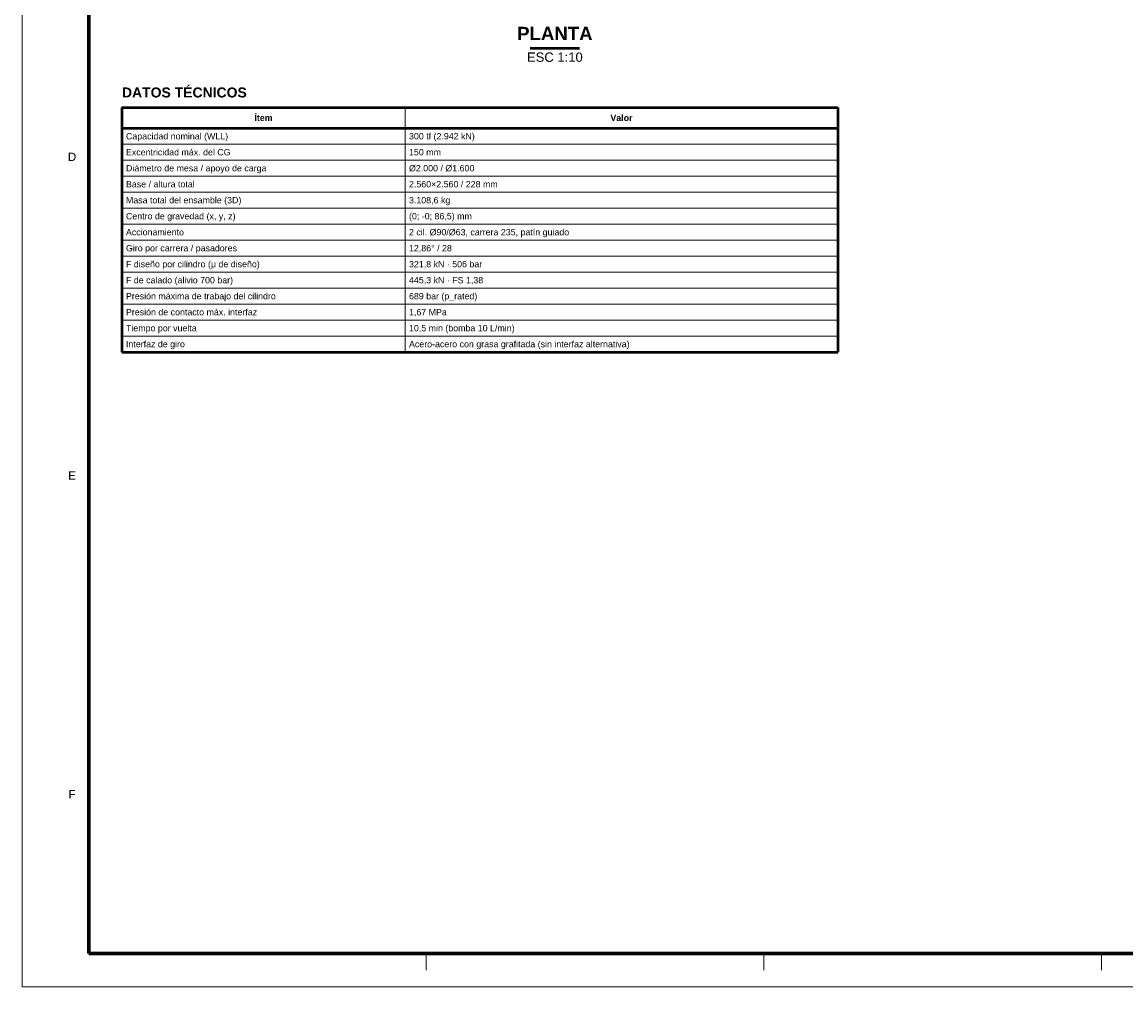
# Model space of a CAD drawing. Header units: millimetres. Extents: x 0 to 841, y 0 to 594.
# Tile 1 of 8: x 0 to 332, y 0 to 290. Entities that reach past the tile are written whole.
import ezdxf
from ezdxf.enums import TextEntityAlignment as Align

# ---------------------------------------------------------------- set-up
doc = ezdxf.new("R2010")
doc.units = ezdxf.units.MM
for name, color, linetype, lineweight in [('FINA', 7, 'CONTINUOUS', 18), ('MARCO', 7, 'CONTINUOUS', 70), ('TXT', 7, 'CONTINUOUS', 25), ('VIS', 7, 'CONTINUOUS', 50)]:
    doc.layers.add(name, color=color, linetype=linetype, lineweight=lineweight)
doc.styles.add('STD', font='LiberationSans-Regular.ttf')
doc.styles.add('STDB', font='LiberationSans-Bold.ttf')

msp = doc.modelspace()

# ---------------------------------------------------------------- linework, layer by layer
at = {"layer": 'FINA'}
for p, q in [((115, 264), (115, 190.56)), ((30, 252.96), (245, 252.96)), ((30, 248.16), (245, 248.16)), ((30, 243.36), (245, 243.36)), ((30, 238.56), (245, 238.56)), ((30, 233.76), (245, 233.76)), ((30, 228.96), (245, 228.96)), ((30, 224.16), (245, 224.16)), ((30, 219.36), (245, 219.36)), ((30, 214.56), (245, 214.56)), ((30, 209.76), (245, 209.76)), ((30, 204.96), (245, 204.96)), ((30, 200.16), (245, 200.16)), ((30, 195.36), (245, 195.36)), ((121.38, 10), (121.38, 5)), ((222.75, 10), (222.75, 5)), ((324.12, 10), (324.12, 5))]:
    msp.add_line(p, q, dxfattribs=at)
msp.add_lwpolyline([(0, 0), (841, 0), (841, 594), (0, 594)], close=True, dxfattribs=at)
at = {"layer": 'MARCO'}
msp.add_lwpolyline([(20, 10), (831, 10), (831, 584), (20, 584)], close=True, dxfattribs=at)
at = {"layer": 'VIS'}
for p, q in [((152.56, 281.8), (167.44, 281.8)), ((30, 264), (245, 264)), ((30, 264), (30, 190.56)), ((245, 264), (245, 190.56)), ((30, 257.76), (245, 257.76)), ((30, 190.56), (245, 190.56))]:
    msp.add_line(p, q, dxfattribs=at)

# ---------------------------------------------------------------- texts
at = {"layer": 'TXT', "style": 'STDB'}
msp.add_text('PLANTA', height=4, dxfattribs=at).set_placement((160, 283), align=Align.BOTTOM_CENTER)
at = {"layer": 'TXT', "style": 'STD'}
msp.add_text('ESC 1:10', height=2.8, dxfattribs=at).set_placement((160, 280.5), align=Align.TOP_CENTER)
at = {"layer": 'TXT', "style": 'STDB'}
msp.add_text('DATOS TÉCNICOS', height=3, dxfattribs=at).set_placement((30, 270), align=Align.TOP_LEFT)
at = {"layer": 'TXT'}
for s, height, style, p in [('Ítem', 1.9, 'STDB', (72.5, 260.88)), ('Valor', 1.9, 'STDB', (180, 260.88)), ('D', 2.5, 'STD', (15, 249.17)), ('E', 2.5, 'STD', (15, 153.5)), ('F', 2.5, 'STD', (15, 57.83))]:
    msp.add_text(s, height=height, dxfattribs=dict(at, style=style)).set_placement(p, align=Align.MIDDLE_CENTER)
at = {"layer": 'TXT', "style": 'STD'}
for s, p in [('Capacidad nominal (WLL)', (31.2, 255.36)), ('300 tf (2.942 kN)', (116.2, 255.36)), ('Excentricidad máx. del CG', (31.2, 250.56)), ('150 mm', (116.2, 250.56)), ('Diámetro de mesa / apoyo de carga', (31.2, 245.76)), ('Ø2.000 / Ø1.600', (116.2, 245.76)), ('Base / altura total', (31.2, 240.96)), ('2.560×2.560 / 228 mm', (116.2, 240.96)), ('Masa total del ensamble (3D)', (31.2, 236.16)), ('3.108,6 kg', (116.2, 236.16)), ('Centro de gravedad (x, y, z)', (31.2, 231.36)), ('(0; -0; 86,5) mm', (116.2, 231.36)), ('Accionamiento', (31.2, 226.56)), ('2 cil. Ø90/Ø63, carrera 235, patín guiado', (116.2, 226.56)), ('Giro por carrera / pasadores', (31.2, 221.76)), ('12,86° / 28', (116.2, 221.76)), ('F diseño por cilindro (μ de diseño)', (31.2, 216.96)), ('321,8 kN · 506 bar', (116.2, 216.96)), ('F de calado (alivio 700 bar)', (31.2, 212.16)), ('445,3 kN · FS 1,38', (116.2, 212.16)), ('Presión máxima de trabajo del cilindro', (31.2, 207.36)), ('689 bar (p_rated)', (116.2, 207.36)), ('Presión de contacto máx. interfaz', (31.2, 202.56)), ('1,67 MPa', (116.2, 202.56)), ('10,5 min (bomba 10 L/min)', (116.2, 197.76)), ('Tiempo por vuelta', (31.2, 197.76)), ('Interfaz de giro', (31.2, 192.96)), ('Acero-acero con grasa grafitada (sin interfaz alternativa)', (116.2, 192.96))]:
    msp.add_text(s, height=1.9, dxfattribs=at).set_placement(p, align=Align.MIDDLE_LEFT)

doc.saveas('drawing.dxf')
